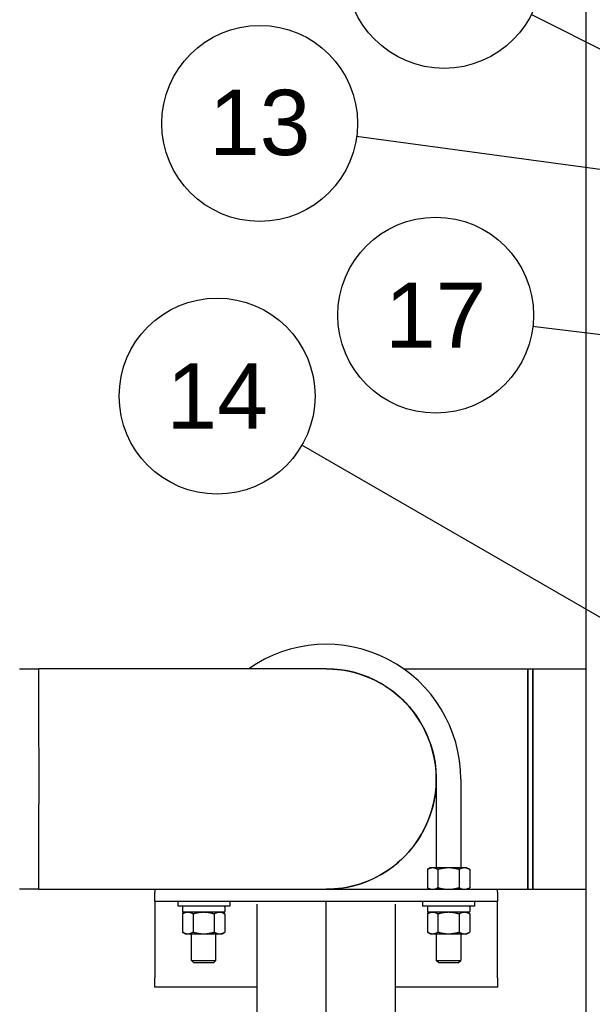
# Paper-space layout 'SHEET_3' of a CAD drawing. Header units: inches. Extents: x 3 to 360, y 8 to 227.
# Tile 68 of 117: x 275 to 286, y 77 to 97. Entities that reach past the tile are written whole.
import ezdxf

# ---------------------------------------------------------------- set-up
doc = ezdxf.new("R2010")
doc.units = ezdxf.units.IN
doc.header["$LTSCALE"] = 10.666667
doc.header["$MEASUREMENT"] = 0
doc.layers.get('0').update_dxf_attribs({"lineweight": 25})
doc.layers.add('DIMEN', color=7, linetype='Continuous', lineweight=25)
doc.styles.add('Current-ANSI', font='arial.ttf')

# ---------------------------------------------------------------- blocks, each defined once
blk = doc.blocks.new('Balloon119')
at = {"layer": 'DIMEN', "linetype": 'Continuous', "lineweight": 25}
for p, q in [((27.1255, 7.2902), (27.0154, 7.2234)), ((27.0376, 7.2014), (27.1255, 7.2902)), ((27.0598, 7.1794), (27.1255, 7.2902)), ((27.0154, 7.2234), (27.0598, 7.1794)), ((27.0376, 7.2014), (25.8662, 6.0181))]:
    blk.add_line(p, q, dxfattribs=at)
at = {"layer": 'DIMEN', "linetype": 'Continuous', "lineweight": 25, "flags": 128}
blk.add_lwpolyline([(27.0598, 7.1794), (27.1255, 7.2902), (27.0154, 7.2234), (27.0598, 7.1794)], dxfattribs=at)
at = {"layer": 'DIMEN'}
blk.add_circle((25.7348, 5.8853), 0.1875, dxfattribs=at)
blk.add_solid([(27.0598, 7.1794), (27.1255, 7.2902), (27.0154, 7.2234), (27.0598, 7.1794)], dxfattribs=at)
at = {"layer": 'DIMEN', "insert": (25.7348, 5.8864), "char_height": 0.125, "attachment_point": 5, "style": 'Current-ANSI'}
blk.add_mtext('34', dxfattribs=at)
blk = doc.blocks.new('Balloon122')
at = {"layer": 'DIMEN', "linetype": 'Continuous', "lineweight": 25}
for p, q in [((27.2287, 8.8704), (26.7377, 9.1188)), ((27.3827, 9.0244), (27.2722, 8.9581)), ((27.2943, 8.936), (27.3827, 9.0244)), ((27.3164, 8.9139), (27.3827, 9.0244)), ((27.2722, 8.9581), (27.3164, 8.9139)), ((27.2943, 8.936), (27.2287, 8.8704))]:
    blk.add_line(p, q, dxfattribs=at)
at = {"layer": 'DIMEN', "linetype": 'Continuous', "lineweight": 25, "flags": 128}
blk.add_lwpolyline([(27.3164, 8.9139), (27.3827, 9.0244), (27.2722, 8.9581), (27.3164, 8.9139)], dxfattribs=at)
at = {"layer": 'DIMEN'}
blk.add_circle((26.5709, 9.2031), 0.1875, dxfattribs=at)
blk.add_solid([(27.3164, 8.9139), (27.3827, 9.0244), (27.2722, 8.9581), (27.3164, 8.9139)], dxfattribs=at)
at = {"layer": 'DIMEN', "insert": (26.5709, 9.2042), "char_height": 0.125, "attachment_point": 5, "style": 'Current-ANSI'}
blk.add_mtext('16', dxfattribs=at)
blk = doc.blocks.new('Balloon123')
at = {"layer": 'DIMEN', "linetype": 'Continuous', "lineweight": 25}
for p, q in [((27.2868, 8.7654), (26.4032, 8.885)), ((27.2909, 8.7964), (27.2826, 8.7344)), ((27.4106, 8.7486), (27.2909, 8.7964)), ((27.2868, 8.7654), (27.4106, 8.7486)), ((27.2826, 8.7344), (27.4106, 8.7486))]:
    blk.add_line(p, q, dxfattribs=at)
at = {"layer": 'DIMEN', "linetype": 'Continuous', "lineweight": 25, "flags": 128}
blk.add_lwpolyline([(27.2826, 8.7344), (27.4106, 8.7486), (27.2909, 8.7964), (27.2826, 8.7344)], dxfattribs=at)
at = {"layer": 'DIMEN'}
blk.add_circle((26.2179, 8.9101), 0.1875, dxfattribs=at)
blk.add_solid([(27.2826, 8.7344), (27.4106, 8.7486), (27.2909, 8.7964), (27.2826, 8.7344)], dxfattribs=at)
at = {"layer": 'DIMEN', "insert": (26.2179, 8.9112), "char_height": 0.125, "attachment_point": 5, "style": 'Current-ANSI'}
blk.add_mtext('13', dxfattribs=at)
blk = doc.blocks.new('Balloon124')
at = {"layer": 'DIMEN', "linetype": 'Continuous', "lineweight": 25}
for p, q in [((27.2663, 8.4588), (26.7403, 8.5213)), ((27.27, 8.4899), (27.2627, 8.4278)), ((27.3905, 8.4441), (27.27, 8.4899)), ((27.2627, 8.4278), (27.3905, 8.4441)), ((27.2663, 8.4588), (27.3905, 8.4441))]:
    blk.add_line(p, q, dxfattribs=at)
at = {"layer": 'DIMEN', "linetype": 'Continuous', "lineweight": 25, "flags": 128}
blk.add_lwpolyline([(27.2627, 8.4278), (27.3905, 8.4441), (27.27, 8.4899), (27.2627, 8.4278)], dxfattribs=at)
at = {"layer": 'DIMEN'}
blk.add_circle((26.5548, 8.5433), 0.1875, dxfattribs=at)
blk.add_solid([(27.2627, 8.4278), (27.3905, 8.4441), (27.27, 8.4899), (27.2627, 8.4278)], dxfattribs=at)
at = {"layer": 'DIMEN', "insert": (26.5548, 8.5433), "char_height": 0.125, "attachment_point": 5, "style": 'Current-ANSI'}
blk.add_mtext('17', dxfattribs=at)
blk = doc.blocks.new('Balloon125')
at = {"layer": 'DIMEN', "linetype": 'Continuous', "lineweight": 25}
for p, q in [((27.3024, 7.7153), (26.2988, 8.2947)), ((27.318, 7.7423), (27.2867, 7.6882)), ((27.4106, 7.6528), (27.318, 7.7423)), ((27.3024, 7.7153), (27.4106, 7.6528)), ((27.2867, 7.6882), (27.4106, 7.6528))]:
    blk.add_line(p, q, dxfattribs=at)
at = {"layer": 'DIMEN', "linetype": 'Continuous', "lineweight": 25, "flags": 128}
blk.add_lwpolyline([(27.2867, 7.6882), (27.4106, 7.6528), (27.318, 7.7423), (27.2867, 7.6882)], dxfattribs=at)
at = {"layer": 'DIMEN'}
blk.add_circle((26.1364, 8.3884), 0.1875, dxfattribs=at)
blk.add_solid([(27.2867, 7.6882), (27.4106, 7.6528), (27.318, 7.7423), (27.2867, 7.6882)], dxfattribs=at)
at = {"layer": 'DIMEN', "insert": (26.1364, 8.3884), "char_height": 0.125, "attachment_point": 5, "style": 'Current-ANSI'}
blk.add_mtext('14', dxfattribs=at)

psp = doc.layouts.new('SHEET_3')

# ---------------------------------------------------------------- linework, layer by layer
for p, q in [((286.325, 68.097), (286.325, 109.66)), ((274.756, 83.91), (275.148, 83.91)), ((281.012, 83.91), (275.148, 83.91)), ((282.595, 83.91), (285.134, 83.91)), ((285.134, 83.91), (285.134, 79.41)), ((285.134, 81.66), (285.134, 83.91)), ((285.134, 83.91), (285.234, 83.91)), ((285.234, 79.41), (285.234, 83.91)), ((285.234, 83.91), (286.325, 83.91)), ((285.234, 83.91), (285.234, 81.66)), ((283.264, 81.66), (283.264, 79.847)), ((283.764, 81.66), (283.764, 79.847)), ((285.134, 79.41), (285.134, 81.66)), ((285.234, 81.66), (285.234, 79.41)), ((283.139, 79.847), (283.081, 79.814)), ((283.081, 79.814), (283.081, 79.443)), ((283.189, 79.847), (283.139, 79.847)), ((283.514, 79.847), (283.189, 79.847)), ((283.297, 79.814), (283.297, 79.443)), ((283.839, 79.847), (283.514, 79.847)), ((283.73, 79.814), (283.73, 79.443)), ((283.889, 79.847), (283.839, 79.847)), ((283.889, 79.847), (283.947, 79.814)), ((283.947, 79.814), (283.947, 79.443)), ((275.148, 79.41), (274.756, 79.41)), ((275.148, 79.41), (281.012, 79.41)), ((277.514, 79.41), (277.514, 79.35)), ((281.012, 79.41), (284.514, 79.41)), ((283.139, 79.41), (283.081, 79.443)), ((283.889, 79.41), (283.947, 79.443)), ((284.514, 79.41), (285.134, 79.41)), ((284.514, 79.35), (284.514, 79.41)), ((285.134, 79.41), (285.234, 79.41)), ((285.234, 79.41), (286.325, 79.41)), ((277.514, 79.16), (277.514, 79.35)), ((284.514, 79.35), (284.514, 79.16)), ((284.514, 79.16), (277.514, 79.16)), ((277.514, 79.16), (277.514, 78.91)), ((277.983, 79.16), (277.983, 79.065)), ((279.045, 79.065), (277.983, 79.065)), ((278.081, 79.051), (278.081, 78.954)), ((278.948, 79.051), (278.948, 78.954)), ((279.045, 79.16), (279.045, 79.065)), ((279.6, 79.108), (279.6, 68.097)), ((281.014, 68.097), (281.014, 79.16)), ((282.428, 68.097), (282.428, 79.108)), ((282.983, 79.16), (282.983, 79.065)), ((284.045, 79.065), (282.983, 79.065)), ((283.081, 79.051), (283.081, 78.954)), ((283.948, 79.051), (283.948, 78.954)), ((284.045, 79.16), (284.045, 79.065)), ((284.514, 78.91), (284.514, 79.16)), ((277.514, 78.91), (277.514, 77.6)), ((278.139, 78.94), (278.081, 78.906)), ((278.081, 78.906), (278.081, 78.536)), ((278.934, 78.94), (278.096, 78.94)), ((278.297, 78.906), (278.297, 78.536)), ((278.73, 78.906), (278.73, 78.536)), ((278.889, 78.94), (278.947, 78.906)), ((278.947, 78.906), (278.947, 78.536)), ((283.139, 78.94), (283.081, 78.906)), ((283.081, 78.906), (283.081, 78.536)), ((283.934, 78.94), (283.096, 78.94)), ((283.297, 78.906), (283.297, 78.536)), ((283.73, 78.906), (283.73, 78.536)), ((283.889, 78.94), (283.947, 78.906)), ((283.947, 78.906), (283.947, 78.536)), ((284.514, 77.6), (284.514, 78.91)), ((278.139, 78.502), (278.081, 78.536)), ((278.139, 78.502), (278.189, 78.502)), ((278.189, 78.502), (278.514, 78.502)), ((278.264, 77.96), (278.264, 78.502)), ((278.514, 78.502), (278.839, 78.502)), ((278.764, 77.96), (278.764, 78.502)), ((278.839, 78.502), (278.889, 78.502)), ((278.889, 78.502), (278.947, 78.536)), ((283.139, 78.502), (283.081, 78.536)), ((283.139, 78.502), (283.189, 78.502)), ((283.189, 78.502), (283.514, 78.502)), ((283.264, 78.502), (283.264, 77.96)), ((283.514, 78.502), (283.839, 78.502)), ((283.764, 78.502), (283.764, 77.96)), ((283.839, 78.502), (283.889, 78.502)), ((283.889, 78.502), (283.947, 78.536)), ((278.264, 77.96), (278.764, 77.96)), ((278.314, 77.91), (278.264, 77.96)), ((278.714, 77.91), (278.314, 77.91)), ((278.714, 77.91), (278.764, 77.96)), ((283.264, 77.96), (283.764, 77.96)), ((283.314, 77.91), (283.264, 77.96)), ((283.714, 77.91), (283.314, 77.91)), ((283.714, 77.91), (283.764, 77.96)), ((277.514, 77.41), (277.514, 77.6)), ((284.514, 77.6), (284.514, 77.41)), ((279.6, 77.41), (277.514, 77.41)), ((284.514, 77.41), (282.428, 77.41))]:
    psp.add_line(p, q)
for centre, radius, start, end in [((281.014, 81.66), 2.75, 0, 125.0968), ((281.014, 81.66), 2.25, 269.981, 90.019), ((278.934, 79.051), 0.0143, 0, 90), ((283.934, 79.051), 0.0143, 0, 90), ((278.934, 78.954), 0.0143, 270, 0), ((283.934, 78.954), 0.0143, 270, 0)]:
    psp.add_arc(centre, radius, start, end)
for points in [[(275.148, 83.91), (275.148, 83.91), (275.148, 83.91), (275.148, 83.91)], [(275.148, 83.91), (275.148, 83.91), (275.148, 83.91), (275.148, 83.91)], [(281.012, 83.91), (281.013, 83.91), (281.013, 83.91), (281.014, 83.91)], [(281.012, 83.91), (281.013, 83.91), (281.013, 83.91), (281.014, 83.91)]]:
    psp.add_open_spline(points, degree=3)
for points, knots in [([(275.148, 79.41), (275.148, 79.41), (275.148, 79.444), (275.149, 79.59), (275.149, 79.718), (275.15, 80.054), (275.15, 80.265), (275.15, 80.747), (275.151, 81.021), (275.151, 81.58), (275.151, 81.865), (275.151, 82.432), (275.15, 82.713), (275.15, 83.198), (275.15, 83.403), (275.149, 83.722), (275.149, 83.832), (275.148, 83.9), (275.148, 83.91), (275.148, 83.91)], [-16.484347, -16.484347, -16.484347, -16.484347, -14.91368, -14.91368, -13.012353, -13.012353, -11.078459, -11.078459, -9.074558, -9.074558, -7.116359, -7.116359, -5.01026, -5.01026, -2.962757, -2.962757, -0.846548, -0.846548, 0, 0, 0, 0]), ([(275.148, 79.41), (275.148, 79.41), (275.148, 79.444), (275.149, 79.59), (275.149, 79.718), (275.15, 80.054), (275.15, 80.265), (275.15, 80.747), (275.151, 81.021), (275.151, 81.58), (275.151, 81.865), (275.151, 82.432), (275.15, 82.713), (275.15, 83.198), (275.15, 83.403), (275.149, 83.722), (275.149, 83.832), (275.148, 83.9), (275.148, 83.91), (275.148, 83.91)], [-16.484347, -16.484347, -16.484347, -16.484347, -14.91366, -14.91366, -13.012335, -13.012335, -11.078445, -11.078445, -9.074546, -9.074546, -7.116349, -7.116349, -5.010254, -5.010254, -2.962753, -2.962753, -0.846547, -0.846547, 0, 0, 0, 0]), ([(281.014, 83.91), (281.135, 83.91), (281.256, 83.9), (281.674, 83.832), (281.962, 83.722), (282.465, 83.403), (282.681, 83.198), (283.024, 82.713), (283.147, 82.432), (283.271, 81.865), (283.279, 81.58), (283.189, 81.021), (283.089, 80.747), (282.799, 80.265), (282.613, 80.054), (282.18, 79.718), (281.935, 79.59), (281.461, 79.444), (281.237, 79.41), (281.012, 79.41)], [-32.97731, -32.97731, -32.97731, -32.97731, -32.130762, -32.130762, -30.014553, -30.014553, -27.96705, -27.96705, -25.860951, -25.860951, -23.902752, -23.902752, -21.898851, -21.898851, -19.964957, -19.964957, -18.06363, -18.06363, -16.492963, -16.492963, -16.492963, -16.492963]), ([(283.263, 81.66), (283.263, 81.541), (283.253, 81.421), (283.189, 81.021), (283.089, 80.747), (282.799, 80.265), (282.613, 80.054), (282.18, 79.718), (281.935, 79.59), (281.461, 79.444), (281.237, 79.41), (281.012, 79.41)], [-24.736999, -24.736999, -24.736999, -24.736999, -23.902786, -23.902786, -21.898882, -21.898882, -19.964986, -19.964986, -18.063656, -18.063656, -16.492963, -16.492963, -16.492963, -16.492963]), ([(278.096, 79.065), (278.094, 79.065), (278.092, 79.065), (278.089, 79.063), (278.087, 79.062), (278.084, 79.06), (278.083, 79.058), (278.082, 79.055), (278.081, 79.052), (278.081, 79.051)], [0.1612343, 0.1612343, 0.1612343, 0.1612343, 0.17472629, 0.17472629, 0.18818109, 0.18818109, 0.20159403, 0.20159403, 0.21497365, 0.21497365, 0.21497365, 0.21497365]), ([(283.096, 79.065), (283.094, 79.065), (283.092, 79.065), (283.089, 79.063), (283.087, 79.062), (283.084, 79.06), (283.083, 79.058), (283.082, 79.055), (283.081, 79.052), (283.081, 79.051)], [0.1612343, 0.1612343, 0.1612343, 0.1612343, 0.17472629, 0.17472629, 0.18818109, 0.18818109, 0.20159403, 0.20159403, 0.21497365, 0.21497365, 0.21497365, 0.21497365]), ([(278.081, 78.954), (278.081, 78.952), (278.082, 78.95), (278.083, 78.947), (278.084, 78.945), (278.087, 78.943), (278.089, 78.942), (278.092, 78.94), (278.094, 78.94), (278.096, 78.94)], [0.21497365, 0.21497365, 0.21497365, 0.21497365, 0.22835326, 0.22835326, 0.2417662, 0.2417662, 0.255221, 0.255221, 0.26871299, 0.26871299, 0.26871299, 0.26871299]), ([(283.081, 78.954), (283.081, 78.952), (283.082, 78.95), (283.083, 78.947), (283.084, 78.945), (283.087, 78.943), (283.089, 78.942), (283.092, 78.94), (283.094, 78.94), (283.096, 78.94)], [0.21497365, 0.21497365, 0.21497365, 0.21497365, 0.22835326, 0.22835326, 0.2417662, 0.2417662, 0.255221, 0.255221, 0.26871299, 0.26871299, 0.26871299, 0.26871299])]:
    psp.add_open_spline(points, degree=3, knots=knots)
for points, weights in [([(283.189, 79.847), (283.139, 79.847), (283.081, 79.814)], [1, 1.0930923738, 1.10906450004]), ([(283.297, 79.814), (283.239, 79.847), (283.189, 79.847)], [1.10906450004, 1.0930923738, 1]), ([(283.514, 79.847), (283.413, 79.847), (283.297, 79.814)], [1, 1.0930923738, 1.10906450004]), ([(283.73, 79.814), (283.614, 79.847), (283.514, 79.847)], [1.10906450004, 1.0930923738, 1]), ([(283.839, 79.847), (283.788, 79.847), (283.73, 79.814)], [1, 1.0930923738, 1.10906450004]), ([(283.947, 79.814), (283.889, 79.847), (283.839, 79.847)], [1.10906450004, 1.0930923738, 1]), ([(283.081, 79.443), (283.139, 79.41), (283.189, 79.41)], [1.10906450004, 1.0930923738, 1]), ([(283.189, 79.41), (283.239, 79.41), (283.297, 79.443)], [1, 1.0930923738, 1.10906450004]), ([(283.297, 79.443), (283.413, 79.41), (283.514, 79.41)], [1.10906450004, 1.0930923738, 1]), ([(283.514, 79.41), (283.614, 79.41), (283.73, 79.443)], [1, 1.0930923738, 1.10906450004]), ([(283.73, 79.443), (283.788, 79.41), (283.839, 79.41)], [1.10906450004, 1.0930923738, 1]), ([(283.839, 79.41), (283.889, 79.41), (283.947, 79.443)], [1, 1.0930923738, 1.10906450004]), ([(278.189, 78.94), (278.139, 78.94), (278.081, 78.906)], [1, 1.0930923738, 1.10906450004]), ([(278.297, 78.906), (278.239, 78.94), (278.189, 78.94)], [1.10906450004, 1.0930923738, 1]), ([(278.514, 78.94), (278.413, 78.94), (278.297, 78.906)], [1, 1.0930923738, 1.10906450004]), ([(278.73, 78.906), (278.614, 78.94), (278.514, 78.94)], [1.10906450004, 1.0930923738, 1]), ([(278.839, 78.94), (278.788, 78.94), (278.73, 78.906)], [1, 1.0930923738, 1.10906450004]), ([(278.947, 78.906), (278.889, 78.94), (278.839, 78.94)], [1.10906450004, 1.0930923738, 1]), ([(283.189, 78.94), (283.139, 78.94), (283.081, 78.906)], [1, 1.0930923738, 1.10906450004]), ([(283.297, 78.906), (283.239, 78.94), (283.189, 78.94)], [1.10906450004, 1.0930923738, 1]), ([(283.514, 78.94), (283.413, 78.94), (283.297, 78.906)], [1, 1.0930923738, 1.10906450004]), ([(283.73, 78.906), (283.614, 78.94), (283.514, 78.94)], [1.10906450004, 1.0930923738, 1]), ([(283.839, 78.94), (283.788, 78.94), (283.73, 78.906)], [1, 1.0930923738, 1.10906450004]), ([(283.947, 78.906), (283.889, 78.94), (283.839, 78.94)], [1.10906450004, 1.0930923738, 1]), ([(278.081, 78.536), (278.139, 78.502), (278.189, 78.502)], [1.10906450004, 1.0930923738, 1]), ([(278.189, 78.502), (278.239, 78.502), (278.297, 78.536)], [1, 1.0930923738, 1.10906450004]), ([(278.297, 78.536), (278.413, 78.502), (278.514, 78.502)], [1.10906450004, 1.0930923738, 1]), ([(278.514, 78.502), (278.614, 78.502), (278.73, 78.536)], [1, 1.0930923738, 1.10906450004]), ([(278.73, 78.536), (278.788, 78.502), (278.839, 78.502)], [1.10906450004, 1.0930923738, 1]), ([(278.839, 78.502), (278.889, 78.502), (278.947, 78.536)], [1, 1.0930923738, 1.10906450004]), ([(283.081, 78.536), (283.139, 78.502), (283.189, 78.502)], [1.10906450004, 1.0930923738, 1]), ([(283.189, 78.502), (283.239, 78.502), (283.297, 78.536)], [1, 1.0930923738, 1.10906450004]), ([(283.297, 78.536), (283.413, 78.502), (283.514, 78.502)], [1.10906450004, 1.0930923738, 1]), ([(283.514, 78.502), (283.614, 78.502), (283.73, 78.536)], [1, 1.0930923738, 1.10906450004]), ([(283.73, 78.536), (283.788, 78.502), (283.839, 78.502)], [1.10906450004, 1.0930923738, 1]), ([(283.839, 78.502), (283.889, 78.502), (283.947, 78.536)], [1, 1.0930923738, 1.10906450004])]:
    psp.add_rational_spline(points, weights, degree=2)

# ---------------------------------------------------------------- block references
at = {"layer": 'DIMEN', "xscale": 10.66666666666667, "yscale": 10.66666666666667, "zscale": 10.66666666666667}
for name in ['Balloon122', 'Balloon123', 'Balloon124', 'Balloon125', 'Balloon119']:
    psp.add_blockref(name, (0, 0), dxfattribs=at)

doc.saveas('drawing.dxf')
